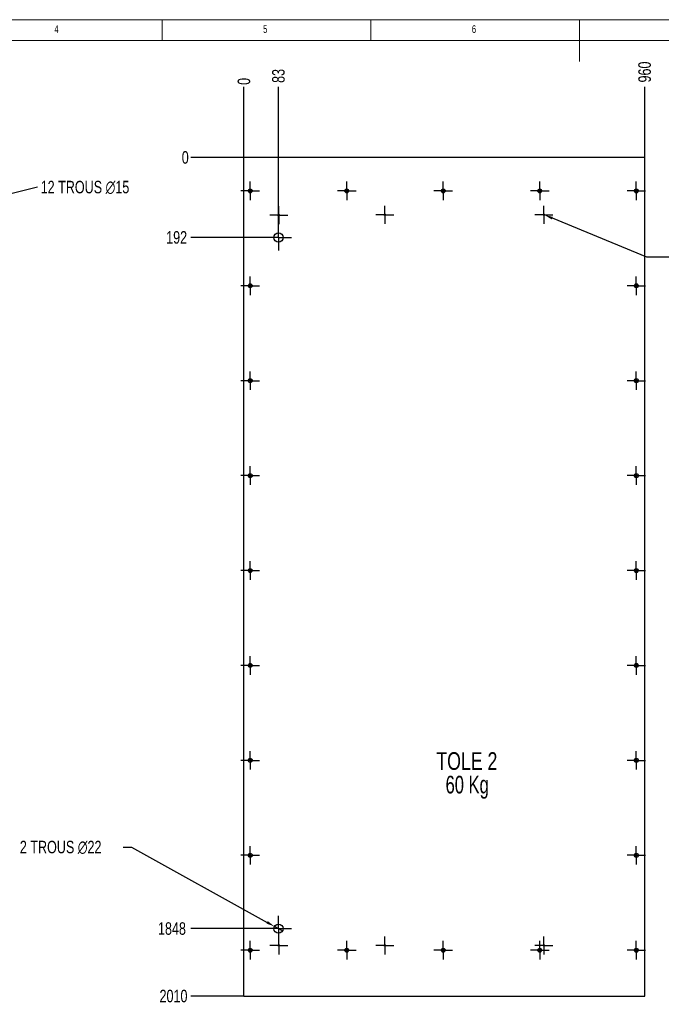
# Model space of a CAD drawing. Header units: millimetres. Extents: x 5 to 589, y 5 to 415.
# Tile 5 of 11: x 163 to 317, y 179 to 415. Entities that reach past the tile are written whole.
import ezdxf

# ---------------------------------------------------------------- set-up
doc = ezdxf.new("R2010")
doc.units = ezdxf.units.MM
doc.header["$PDSIZE"] = -1
doc.linetypes.add('CENTERX2', pattern=[20.32, 12.7, -2.54, 2.54, -2.54])
for name, color, linetype in [('COTES', 1, 'Continuous'), ('NOTES', 6, 'Continuous'), ('TRAIT-MIXTES', 3, 'CENTERX2')]:
    doc.layers.add(name, color=color, linetype=linetype)
doc.layers.add('TRAIT-FORT', color=4, linetype='Continuous', lineweight=25)
doc.styles.add('SLDTEXTSTYLE0', font='TXT', dxfattribs={"width": 0.75})
doc.styles.add('SLDTEXTSTYLE1', font='TXT', dxfattribs={"width": 0.7})
doc.dimstyles.new('SLDDIMSTYLE4', dxfattribs={"dimtxt": 3, "dimasz": 0.333333, "dimexe": 0, "dimexo": 0.0625, "dimgap": 0.75, "dimtad": 0, "dimtih": 1, "dimtoh": 1, "dimdec": 0, "dimlfac": 10, "dimrnd": 1e-09, "dimdsep": 46, "dimtxsty": 'SLDTEXTSTYLE0', "dimblk1": 'ORIGIN', "dimblk2": 'ORIGIN', "dimsah": 1, "dimcen": 0.09, "dimadec": 0, "dimazin": 2, "dimtfac": 1, "dimtdec": 0, "dimtofl": 0, "dimtmove": 0, "dimatfit": 3, "dimldrblk": 'ORIGIN', "dimfxl": 1, "dimfrac": 2, "dimtolj": 1, "dimtzin": 12, "dimarcsym": 0})
doc.dimstyles.new('SLDDIMSTYLE5', dxfattribs={"dimtxt": 3, "dimasz": 2, "dimexe": 0, "dimexo": 0.0625, "dimgap": 0.75, "dimtad": 0, "dimtih": 1, "dimtoh": 1, "dimdec": 0, "dimlfac": 10, "dimrnd": 1e-09, "dimzin": 12, "dimdsep": 46, "dimtxsty": 'SLDTEXTSTYLE0', "dimsah": 1, "dimcen": 0.09, "dimadec": 0, "dimazin": 3, "dimtfac": 1, "dimtdec": 0, "dimtofl": 0, "dimtmove": 0, "dimatfit": 3, "dimfxl": 1, "dimfrac": 2, "dimtolj": 1, "dimtzin": 12, "dimarcsym": 0})
doc.dimstyles.new('SLDDIMSTYLE6', dxfattribs={"dimtxt": 3, "dimasz": 2, "dimexe": 0, "dimexo": 0.0625, "dimgap": 0.75, "dimtad": 0, "dimtih": 1, "dimtoh": 1, "dimdec": 0, "dimlfac": 10, "dimrnd": 1e-09, "dimzin": 12, "dimdsep": 46, "dimtxsty": 'SLDTEXTSTYLE0', "dimblk1": 'NONE', "dimsah": 1, "dimcen": 0, "dimadec": 0, "dimazin": 3, "dimtfac": 1, "dimtdec": 0, "dimtmove": 0, "dimatfit": 3, "dimldrblk": 'NONE', "dimfxl": 1, "dimfrac": 2, "dimtolj": 1, "dimtzin": 12, "dimarcsym": 0})
doc.dimstyles.new('SLDDIMSTYLE7', dxfattribs={"dimtxt": 3, "dimasz": 2, "dimexe": 0, "dimexo": 0.0625, "dimgap": 0.75, "dimtad": 0, "dimtih": 1, "dimtoh": 1, "dimdec": 0, "dimlfac": 10, "dimrnd": 1e-09, "dimzin": 12, "dimdsep": 46, "dimtxsty": 'SLDTEXTSTYLE0', "dimblk1": 'NONE', "dimsah": 1, "dimcen": 0, "dimadec": 0, "dimazin": 3, "dimtfac": 1, "dimtdec": 0, "dimtmove": 0, "dimatfit": 3, "dimldrblk": 'NONE', "dimfxl": 1, "dimfrac": 2, "dimtolj": 1, "dimtzin": 12, "dimarcsym": 0})

# ---------------------------------------------------------------- blocks, each defined once
blk = doc.blocks.new('_D_105')
at = {"layer": 'COTES', "color": 0, "lineweight": -2, "transparency": 16777216}
for p, q in [((167.13, 374.88), (137.53, 367.52)), ((134.13, 366.68), (135.59, 367.04))]:
    blk.add_line(p, q, dxfattribs=at)
at = {"layer": 'COTES', "color": 0, "transparency": 16777216}
blk.add_solid([(137.45, 367.85), (137.61, 367.2), (135.59, 367.04)], dxfattribs=at)
at = {"layer": 'Defpoints', "color": 0, "transparency": 16777216}
for p in [(134.13, 366.68), (135.59, 367.04)]:
    blk.add_point(p, dxfattribs=at)
at = {"layer": 'COTES', "color": 0, "transparency": 16777216, "insert": (167.88, 376.38), "char_height": 3, "attachment_point": 1, "style": 'SLDTEXTSTYLE0'}
blk.add_mtext('\\A1;12 TROUS ∅15', dxfattribs=at)
blk = doc.blocks.new('_None')
blk = doc.blocks.new('_D_107')
at = {"layer": 'COTES', "color": 0, "lineweight": -2, "transparency": 16777216}
blk.add_line((216.53, 381.97), (203.83, 381.97), dxfattribs=at)
at = {"layer": 'Defpoints', "color": 0, "transparency": 16777216}
for p in [(203.83, 381.97), (216.59, 381.97), (216.59, 381.97)]:
    blk.add_point(p, dxfattribs=at)
at = {"layer": 'COTES', "color": 0, "transparency": 16777216, "insert": (202.52, 381.97), "char_height": 3, "attachment_point": 5, "style": 'SLDTEXTSTYLE0'}
blk.add_mtext('\\A1;0', dxfattribs=at)
blk = doc.blocks.new('_Origin')
at = {"color": 0, "linetype": 'ByBlock', "lineweight": -2}
blk.add_line((0, 0), (-1, 0), dxfattribs=at)
blk.add_circle((0, 0), 0.5, dxfattribs=at)
blk = doc.blocks.new('_D_108')
at = {"layer": 'COTES', "color": 0, "lineweight": -2, "transparency": 16777216}
blk.add_line((221.69, 362.8), (203.83, 362.8), dxfattribs=at)
at = {"layer": 'Defpoints', "color": 0, "transparency": 16777216}
for p in [(216.59, 381.97), (203.83, 362.8), (221.75, 362.8)]:
    blk.add_point(p, dxfattribs=at)
at = {"layer": 'COTES', "color": 0, "transparency": 16777216, "insert": (200.45, 362.8), "char_height": 3, "attachment_point": 5, "style": 'SLDTEXTSTYLE0'}
blk.add_mtext('\\A1;192', dxfattribs=at)
blk = doc.blocks.new('_D_109')
at = {"layer": 'COTES', "color": 0, "lineweight": -2, "transparency": 16777216}
blk.add_line((221.69, 197.14), (203.83, 197.14), dxfattribs=at)
at = {"layer": 'Defpoints', "color": 0, "transparency": 16777216}
for p in [(216.59, 381.97), (203.83, 197.14), (221.75, 197.14)]:
    blk.add_point(p, dxfattribs=at)
at = {"layer": 'COTES', "color": 0, "transparency": 16777216, "insert": (199.33, 197.14), "char_height": 3, "attachment_point": 5, "style": 'SLDTEXTSTYLE0'}
blk.add_mtext('\\A1;1848', dxfattribs=at)
blk = doc.blocks.new('_D_110')
at = {"layer": 'COTES', "color": 0, "lineweight": -2, "transparency": 16777216}
blk.add_line((216.53, 180.97), (203.83, 180.97), dxfattribs=at)
at = {"layer": 'Defpoints', "color": 0, "transparency": 16777216}
for p in [(216.59, 381.97), (203.83, 180.97), (216.59, 180.97)]:
    blk.add_point(p, dxfattribs=at)
at = {"layer": 'COTES', "color": 0, "transparency": 16777216, "insert": (199.7, 180.97), "char_height": 3, "attachment_point": 5, "style": 'SLDTEXTSTYLE0'}
blk.add_mtext('\\A1;2010', dxfattribs=at)
blk = doc.blocks.new('_D_111')
at = {"layer": 'COTES', "color": 0, "lineweight": -2, "transparency": 16777216}
blk.add_line((216.59, 382.04), (216.59, 398.9), dxfattribs=at)
at = {"layer": 'Defpoints', "color": 0, "transparency": 16777216}
for p in [(216.59, 398.9), (216.59, 381.97), (216.59, 381.97)]:
    blk.add_point(p, dxfattribs=at)
at = {"layer": 'COTES', "color": 0, "transparency": 16777216, "insert": (216.59, 400.21), "char_height": 3, "attachment_point": 5, "rotation": 90, "style": 'SLDTEXTSTYLE0'}
blk.add_mtext('\\A1;0', dxfattribs=at)
blk = doc.blocks.new('_D_112')
at = {"layer": 'COTES', "color": 0, "lineweight": -2, "transparency": 16777216}
blk.add_line((224.85, 365.97), (224.85, 398.9), dxfattribs=at)
at = {"layer": 'Defpoints', "color": 0, "transparency": 16777216}
for p in [(224.85, 398.9), (216.59, 381.97), (224.85, 365.9)]:
    blk.add_point(p, dxfattribs=at)
at = {"layer": 'COTES', "color": 0, "transparency": 16777216, "insert": (224.85, 401.52), "char_height": 3, "attachment_point": 5, "rotation": 90, "style": 'SLDTEXTSTYLE0'}
blk.add_mtext('\\A1;83', dxfattribs=at)
blk = doc.blocks.new('_D_113')
at = {"layer": 'COTES', "color": 0, "lineweight": -2, "transparency": 16777216}
blk.add_line((312.58, 382.04), (312.58, 398.9), dxfattribs=at)
at = {"layer": 'Defpoints', "color": 0, "transparency": 16777216}
for p in [(312.58, 398.9), (216.59, 381.97), (312.58, 381.97)]:
    blk.add_point(p, dxfattribs=at)
at = {"layer": 'COTES', "color": 0, "transparency": 16777216, "insert": (312.58, 402.46), "char_height": 3, "attachment_point": 5, "rotation": 90, "style": 'SLDTEXTSTYLE0'}
blk.add_mtext('\\A1;960', dxfattribs=at)
blk = doc.blocks.new('_D_114')
at = {"layer": 'COTES', "color": 0, "lineweight": -2, "transparency": 16777216}
for p, q in [((288.24, 368.33), (288.61, 368.18)), ((313.07, 358.1), (290.46, 367.42)), ((320.26, 358.1), (313.07, 358.1))]:
    blk.add_line(p, q, dxfattribs=at)
at = {"layer": 'COTES', "color": 0, "transparency": 16777216}
blk.add_solid([(290.58, 367.73), (290.33, 367.11), (288.61, 368.18)], dxfattribs=at)
at = {"layer": 'Defpoints', "color": 0, "transparency": 16777216}
for p in [(288.24, 368.33), (288.61, 368.18)]:
    blk.add_point(p, dxfattribs=at)
at = {"layer": 'COTES', "color": 0, "transparency": 16777216, "insert": (321.01, 359.6), "char_height": 3, "attachment_point": 1, "style": 'SLDTEXTSTYLE0'}
blk.add_mtext('\\A1;6X M4', dxfattribs=at)
blk = doc.blocks.new('_D_115')
at = {"layer": 'COTES', "color": 0, "lineweight": -2, "transparency": 16777216}
for p, q in [((187.64, 216.7), (189.64, 216.7)), ((189.64, 216.7), (222.14, 198.64)), ((225.81, 196.61), (223.89, 197.67))]:
    blk.add_line(p, q, dxfattribs=at)
at = {"layer": 'COTES', "color": 0, "transparency": 16777216}
blk.add_solid([(222.3, 198.94), (221.98, 198.35), (223.89, 197.67)], dxfattribs=at)
at = {"layer": 'Defpoints', "color": 0, "transparency": 16777216}
for p in [(223.89, 197.67), (225.81, 196.61)]:
    blk.add_point(p, dxfattribs=at)
at = {"layer": 'COTES', "color": 0, "transparency": 16777216, "insert": (162.89, 218.2), "char_height": 3, "attachment_point": 1, "style": 'SLDTEXTSTYLE0'}
blk.add_mtext('\\A1;2 TROUS ∅22', dxfattribs=at)
blk = doc.blocks.new('SW_NOTE_9')
at = {"layer": 'NOTES', "color": 0, "char_height": 4.233, "attachment_point": 2}
for s, insert, style in [('TOLE 2', (8.53, 5.46), 'SLDTEXTSTYLE0'), ('60 Kg', (8.61, -0.19), 'SLDTEXTSTYLE1')]:
    blk.add_mtext(s, dxfattribs=dict(at, insert=insert, style=style))
blk = doc.blocks.new('SW_CENTERMARKSYMBOL_124')
at = {"layer": 'TRAIT-MIXTES', "color": 0}
for p, q in [((0, 2), (0, 3.1)), ((-2, 0), (-3.1, 0)), ((0, 0), (-2, 0)), ((0, 0), (0, 2)), ((0, 0), (0, -2)), ((0, 0), (2, 0)), ((2, 0), (3.1, 0)), ((0, -2), (0, -3.1))]:
    blk.add_line(p, q, dxfattribs=at)
blk = doc.blocks.new('SW_CENTERMARKSYMBOL_125')
at = {"layer": 'TRAIT-MIXTES', "color": 0}
for p, q in [((0, 2), (0, 3.1)), ((-2, 0), (-3.1, 0)), ((0, 0), (-2, 0)), ((0, 0), (0, 2)), ((0, 0), (0, -2)), ((0, 0), (2, 0)), ((2, 0), (3.1, 0)), ((0, -2), (0, -3.1))]:
    blk.add_line(p, q, dxfattribs=at)
blk = doc.blocks.new('SW_CENTERMARKSYMBOL_126')
at = {"layer": 'TRAIT-MIXTES', "color": 0}
for p, q in [((-2, 0), (-2.165, 0)), ((0, 0), (-2, 0)), ((0, 2), (0, 2.165)), ((0, 0), (0, 2)), ((0, 0), (0, -2)), ((0, 0), (2, 0)), ((2, 0), (2.165, 0)), ((0, -2), (0, -2.165))]:
    blk.add_line(p, q, dxfattribs=at)
blk = doc.blocks.new('SW_CENTERMARKSYMBOL_127')
at = {"layer": 'TRAIT-MIXTES', "color": 0}
for p, q in [((-2, 0), (-2.165, 0)), ((0, 0), (-2, 0)), ((0, 2), (0, 2.165)), ((0, 0), (0, 2)), ((0, 0), (0, -2)), ((0, 0), (2, 0)), ((2, 0), (2.165, 0)), ((0, -2), (0, -2.165))]:
    blk.add_line(p, q, dxfattribs=at)
blk = doc.blocks.new('SW_CENTERMARKSYMBOL_128')
at = {"layer": 'TRAIT-MIXTES', "color": 0}
for p, q in [((-2, 0), (-2.165, 0)), ((0, 0), (-2, 0)), ((0, 2), (0, 2.165)), ((0, 0), (0, 2)), ((0, 0), (0, -2)), ((0, 0), (2, 0)), ((2, 0), (2.165, 0)), ((0, -2), (0, -2.165))]:
    blk.add_line(p, q, dxfattribs=at)
blk = doc.blocks.new('SW_CENTERMARKSYMBOL_129')
at = {"layer": 'TRAIT-MIXTES', "color": 0}
for p, q in [((-2, 0), (-2.165, 0)), ((0, 0), (-2, 0)), ((0, 2), (0, 2.165)), ((0, 0), (0, 2)), ((0, 0), (0, -2)), ((0, 0), (2, 0)), ((2, 0), (2.165, 0)), ((0, -2), (0, -2.165))]:
    blk.add_line(p, q, dxfattribs=at)
blk = doc.blocks.new('SW_CENTERMARKSYMBOL_130')
at = {"layer": 'TRAIT-MIXTES', "color": 0}
for p, q in [((-2, 0), (-2.165, 0)), ((0, 0), (-2, 0)), ((0, 2), (0, 2.165)), ((0, 0), (0, 2)), ((0, 0), (0, -2)), ((0, 0), (2, 0)), ((2, 0), (2.165, 0)), ((0, -2), (0, -2.165))]:
    blk.add_line(p, q, dxfattribs=at)
blk = doc.blocks.new('SW_CENTERMARKSYMBOL_131')
at = {"layer": 'TRAIT-MIXTES', "color": 0}
for p, q in [((-2, 0), (-2.165, 0)), ((0, 0), (-2, 0)), ((0, 2), (0, 2.165)), ((0, 0), (0, 2)), ((0, 0), (0, -2)), ((0, 0), (2, 0)), ((2, 0), (2.165, 0)), ((0, -2), (0, -2.165))]:
    blk.add_line(p, q, dxfattribs=at)
blk = doc.blocks.new('SW_CENTERMARKSYMBOL_132')
at = {"layer": 'TRAIT-MIXTES', "color": 0}
for p, q in [((-2, 0), (-2.225, 0)), ((0, 0), (-2, 0)), ((0, 2), (0, 2.225)), ((0, 0), (0, 2)), ((0, 0), (0, -2)), ((0, 0), (2, 0)), ((2, 0), (2.225, 0)), ((0, -2), (0, -2.225))]:
    blk.add_line(p, q, dxfattribs=at)
blk = doc.blocks.new('SW_CENTERMARKSYMBOL_133')
at = {"layer": 'TRAIT-MIXTES', "color": 0}
for p, q in [((-2, 0), (-2.225, 0)), ((0, 0), (-2, 0)), ((0, 2), (0, 2.225)), ((0, 0), (0, 2)), ((0, 0), (0, -2)), ((0, 0), (2, 0)), ((2, 0), (2.225, 0)), ((0, -2), (0, -2.225))]:
    blk.add_line(p, q, dxfattribs=at)
blk = doc.blocks.new('SW_CENTERMARKSYMBOL_134')
at = {"layer": 'TRAIT-MIXTES', "color": 0}
for p, q in [((-2, 0), (-2.225, 0)), ((0, 0), (-2, 0)), ((0, 2), (0, 2.225)), ((0, 0), (0, 2)), ((0, 0), (0, -2)), ((0, 0), (2, 0)), ((2, 0), (2.225, 0)), ((0, -2), (0, -2.225))]:
    blk.add_line(p, q, dxfattribs=at)
blk = doc.blocks.new('SW_CENTERMARKSYMBOL_135')
at = {"layer": 'TRAIT-MIXTES', "color": 0}
for p, q in [((-2, 0), (-2.225, 0)), ((0, 0), (-2, 0)), ((0, 2), (0, 2.225)), ((0, 0), (0, 2)), ((0, 0), (0, -2)), ((0, 0), (2, 0)), ((2, 0), (2.225, 0)), ((0, -2), (0, -2.225))]:
    blk.add_line(p, q, dxfattribs=at)
blk = doc.blocks.new('SW_CENTERMARKSYMBOL_136')
at = {"layer": 'TRAIT-MIXTES', "color": 0}
for p, q in [((-2, 0), (-2.225, 0)), ((0, 0), (-2, 0)), ((0, 2), (0, 2.225)), ((0, 0), (0, 2)), ((0, 0), (0, -2)), ((0, 0), (2, 0)), ((2, 0), (2.225, 0)), ((0, -2), (0, -2.225))]:
    blk.add_line(p, q, dxfattribs=at)
blk = doc.blocks.new('SW_CENTERMARKSYMBOL_137')
at = {"layer": 'TRAIT-MIXTES', "color": 0}
for p, q in [((-2, 0), (-2.225, 0)), ((0, 0), (-2, 0)), ((0, 2), (0, 2.225)), ((0, 0), (0, 2)), ((0, 0), (0, -2)), ((0, 0), (2, 0)), ((2, 0), (2.225, 0)), ((0, -2), (0, -2.225))]:
    blk.add_line(p, q, dxfattribs=at)
blk = doc.blocks.new('SW_CENTERMARKSYMBOL_138')
at = {"layer": 'TRAIT-MIXTES', "color": 0}
for p, q in [((-2, 0), (-2.225, 0)), ((0, 0), (-2, 0)), ((0, 2), (0, 2.225)), ((0, 0), (0, 2)), ((0, 0), (0, -2)), ((0, 0), (2, 0)), ((2, 0), (2.225, 0)), ((0, -2), (0, -2.225))]:
    blk.add_line(p, q, dxfattribs=at)
blk = doc.blocks.new('SW_CENTERMARKSYMBOL_139')
at = {"layer": 'TRAIT-MIXTES', "color": 0}
for p, q in [((-2, 0), (-2.225, 0)), ((0, 0), (-2, 0)), ((0, 2), (0, 2.225)), ((0, 0), (0, 2)), ((0, 0), (0, -2)), ((0, 0), (2, 0)), ((2, 0), (2.225, 0)), ((0, -2), (0, -2.225))]:
    blk.add_line(p, q, dxfattribs=at)
blk = doc.blocks.new('SW_CENTERMARKSYMBOL_140')
at = {"layer": 'TRAIT-MIXTES', "color": 0}
for p, q in [((-2, 0), (-2.225, 0)), ((0, 0), (-2, 0)), ((0, 2), (0, 2.225)), ((0, 0), (0, 2)), ((0, 0), (0, -2)), ((0, 0), (2, 0)), ((2, 0), (2.225, 0)), ((0, -2), (0, -2.225))]:
    blk.add_line(p, q, dxfattribs=at)
blk = doc.blocks.new('SW_CENTERMARKSYMBOL_141')
at = {"layer": 'TRAIT-MIXTES', "color": 0}
for p, q in [((-2, 0), (-2.225, 0)), ((0, 0), (-2, 0)), ((0, 2), (0, 2.225)), ((0, 0), (0, 2)), ((0, 0), (0, -2)), ((0, 0), (2, 0)), ((2, 0), (2.225, 0)), ((0, -2), (0, -2.225))]:
    blk.add_line(p, q, dxfattribs=at)
blk = doc.blocks.new('SW_CENTERMARKSYMBOL_142')
at = {"layer": 'TRAIT-MIXTES', "color": 0}
for p, q in [((-2, 0), (-2.225, 0)), ((0, 0), (-2, 0)), ((0, 2), (0, 2.225)), ((0, 0), (0, 2)), ((0, 0), (0, -2)), ((0, 0), (2, 0)), ((2, 0), (2.225, 0)), ((0, -2), (0, -2.225))]:
    blk.add_line(p, q, dxfattribs=at)
blk = doc.blocks.new('SW_CENTERMARKSYMBOL_143')
at = {"layer": 'TRAIT-MIXTES', "color": 0}
for p, q in [((-2, 0), (-2.225, 0)), ((0, 0), (-2, 0)), ((0, 2), (0, 2.225)), ((0, 0), (0, 2)), ((0, 0), (0, -2)), ((0, 0), (2, 0)), ((2, 0), (2.225, 0)), ((0, -2), (0, -2.225))]:
    blk.add_line(p, q, dxfattribs=at)
blk = doc.blocks.new('SW_CENTERMARKSYMBOL_144')
at = {"layer": 'TRAIT-MIXTES', "color": 0}
for p, q in [((-2, 0), (-2.225, 0)), ((0, 0), (-2, 0)), ((0, 2), (0, 2.225)), ((0, 0), (0, 2)), ((0, 0), (0, -2)), ((0, 0), (2, 0)), ((2, 0), (2.225, 0)), ((0, -2), (0, -2.225))]:
    blk.add_line(p, q, dxfattribs=at)
blk = doc.blocks.new('SW_CENTERMARKSYMBOL_145')
at = {"layer": 'TRAIT-MIXTES', "color": 0}
for p, q in [((-2, 0), (-2.225, 0)), ((0, 0), (-2, 0)), ((0, 2), (0, 2.225)), ((0, 0), (0, 2)), ((0, 0), (0, -2)), ((0, 0), (2, 0)), ((2, 0), (2.225, 0)), ((0, -2), (0, -2.225))]:
    blk.add_line(p, q, dxfattribs=at)
blk = doc.blocks.new('SW_CENTERMARKSYMBOL_146')
at = {"layer": 'TRAIT-MIXTES', "color": 0}
for p, q in [((-2, 0), (-2.225, 0)), ((0, 0), (-2, 0)), ((0, 2), (0, 2.225)), ((0, 0), (0, 2)), ((0, 0), (0, -2)), ((0, 0), (2, 0)), ((2, 0), (2.225, 0)), ((0, -2), (0, -2.225))]:
    blk.add_line(p, q, dxfattribs=at)
blk = doc.blocks.new('SW_CENTERMARKSYMBOL_147')
at = {"layer": 'TRAIT-MIXTES', "color": 0}
for p, q in [((-2, 0), (-2.225, 0)), ((0, 0), (-2, 0)), ((0, 2), (0, 2.225)), ((0, 0), (0, 2)), ((0, 0), (0, -2)), ((0, 0), (2, 0)), ((2, 0), (2.225, 0)), ((0, -2), (0, -2.225))]:
    blk.add_line(p, q, dxfattribs=at)
blk = doc.blocks.new('SW_CENTERMARKSYMBOL_148')
at = {"layer": 'TRAIT-MIXTES', "color": 0}
for p, q in [((-2, 0), (-2.225, 0)), ((0, 0), (-2, 0)), ((0, 2), (0, 2.225)), ((0, 0), (0, 2)), ((0, 0), (0, -2)), ((0, 0), (2, 0)), ((2, 0), (2.225, 0)), ((0, -2), (0, -2.225))]:
    blk.add_line(p, q, dxfattribs=at)
blk = doc.blocks.new('SW_CENTERMARKSYMBOL_149')
at = {"layer": 'TRAIT-MIXTES', "color": 0}
for p, q in [((-2, 0), (-2.225, 0)), ((0, 0), (-2, 0)), ((0, 2), (0, 2.225)), ((0, 0), (0, 2)), ((0, 0), (0, -2)), ((0, 0), (2, 0)), ((2, 0), (2.225, 0)), ((0, -2), (0, -2.225))]:
    blk.add_line(p, q, dxfattribs=at)
blk = doc.blocks.new('SW_CENTERMARKSYMBOL_150')
at = {"layer": 'TRAIT-MIXTES', "color": 0}
for p, q in [((-2, 0), (-2.225, 0)), ((0, 0), (-2, 0)), ((0, 2), (0, 2.225)), ((0, 0), (0, 2)), ((0, 0), (0, -2)), ((0, 0), (2, 0)), ((2, 0), (2.225, 0)), ((0, -2), (0, -2.225))]:
    blk.add_line(p, q, dxfattribs=at)
blk = doc.blocks.new('SW_CENTERMARKSYMBOL_151')
at = {"layer": 'TRAIT-MIXTES', "color": 0}
for p, q in [((-2, 0), (-2.225, 0)), ((0, 0), (-2, 0)), ((0, 2), (0, 2.225)), ((0, 0), (0, 2)), ((0, 0), (0, -2)), ((0, 0), (2, 0)), ((2, 0), (2.225, 0)), ((0, -2), (0, -2.225))]:
    blk.add_line(p, q, dxfattribs=at)
blk = doc.blocks.new('SW_CENTERMARKSYMBOL_152')
at = {"layer": 'TRAIT-MIXTES', "color": 0}
for p, q in [((-2, 0), (-2.225, 0)), ((0, 0), (-2, 0)), ((0, 2), (0, 2.225)), ((0, 0), (0, 2)), ((0, 0), (0, -2)), ((0, 0), (2, 0)), ((2, 0), (2.225, 0)), ((0, -2), (0, -2.225))]:
    blk.add_line(p, q, dxfattribs=at)
blk = doc.blocks.new('SW_CENTERMARKSYMBOL_153')
at = {"layer": 'TRAIT-MIXTES', "color": 0}
for p, q in [((-2, 0), (-2.225, 0)), ((0, 0), (-2, 0)), ((0, 2), (0, 2.225)), ((0, 0), (0, 2)), ((0, 0), (0, -2)), ((0, 0), (2, 0)), ((2, 0), (2.225, 0)), ((0, -2), (0, -2.225))]:
    blk.add_line(p, q, dxfattribs=at)
blk = doc.blocks.new('SW_CENTERMARKSYMBOL_154')
at = {"layer": 'TRAIT-MIXTES', "color": 0}
for p, q in [((-2, 0), (-2.225, 0)), ((0, 0), (-2, 0)), ((0, 2), (0, 2.225)), ((0, 0), (0, 2)), ((0, 0), (0, -2)), ((0, 0), (2, 0)), ((2, 0), (2.225, 0)), ((0, -2), (0, -2.225))]:
    blk.add_line(p, q, dxfattribs=at)
blk = doc.blocks.new('SW_CENTERMARKSYMBOL_155')
at = {"layer": 'TRAIT-MIXTES', "color": 0}
for p, q in [((-2, 0), (-2.225, 0)), ((0, 0), (-2, 0)), ((0, 2), (0, 2.225)), ((0, 0), (0, 2)), ((0, 0), (0, -2)), ((0, 0), (2, 0)), ((2, 0), (2.225, 0)), ((0, -2), (0, -2.225))]:
    blk.add_line(p, q, dxfattribs=at)

msp = doc.modelspace()

# ---------------------------------------------------------------- linework, layer by layer
at = {"lineweight": 18}
for p, q in [((589, 415), (5, 415)), ((197, 415), (197, 410)), ((247, 410), (247, 415)), ((297, 415), (297, 405)), ((584, 410), (10, 410))]:
    msp.add_line(p, q, dxfattribs=at)
for centre in [(224.9211, 368.12964), (250.3211, 368.25864), (288.4211, 368.25864), (224.9211, 193.11907), (250.3211, 193.11907), (288.4211, 193.11907)]:
    msp.add_arc(centre, 0.2, 255, 195, dxfattribs=at)
at = {"layer": 'TRAIT-FORT', "lineweight": 25}
for p, q in [((216.58985, 180.9729), (216.58985, 381.97282)), ((312.57985, 381.97282), (216.58985, 381.97282)), ((312.57985, 180.9729), (312.57985, 381.97282)), ((216.58985, 180.9729), (312.57985, 180.9729))]:
    msp.add_line(p, q, dxfattribs=at)
for centre, radius in [((218.07985, 373.97282), 0.47), ((218.07985, 373.97282), 0.225), ((241.20485, 373.97282), 0.47), ((241.20485, 373.97282), 0.225), ((264.32985, 373.97282), 0.47), ((264.32985, 373.97282), 0.225), ((287.45485, 373.97282), 0.47), ((287.45485, 373.97282), 0.225), ((310.57985, 373.97282), 0.47), ((310.57985, 373.97282), 0.225), ((224.9211, 368.12964), 0.165), ((250.3211, 368.25864), 0.165), ((288.4211, 368.25864), 0.165), ((224.85233, 362.80344), 1.1), ((218.07985, 351.22283), 0.47), ((310.57985, 351.22283), 0.47), ((218.07985, 351.22283), 0.225), ((310.57985, 351.22283), 0.225), ((218.07985, 328.47284), 0.47), ((218.07985, 328.47284), 0.225), ((310.57985, 328.47284), 0.47), ((310.57985, 328.47284), 0.225), ((218.07985, 305.72285), 0.47), ((218.07985, 305.72285), 0.225), ((310.57985, 305.72285), 0.47), ((310.57985, 305.72285), 0.225), ((218.07985, 282.97286), 0.47), ((218.07985, 282.97286), 0.225), ((310.57985, 282.97286), 0.47), ((310.57985, 282.97286), 0.225), ((218.07985, 260.22287), 0.47), ((218.07985, 260.22287), 0.225), ((310.57985, 260.22287), 0.47), ((310.57985, 260.22287), 0.225), ((218.07985, 237.47288), 0.47), ((218.07985, 237.47288), 0.225), ((310.57985, 237.47288), 0.47), ((310.57985, 237.47288), 0.225), ((218.07985, 214.72289), 0.47), ((218.07985, 214.72289), 0.225), ((310.57985, 214.72289), 0.47), ((310.57985, 214.72289), 0.225), ((224.85233, 197.13956), 1.1), ((218.07985, 191.9729), 0.47), ((218.07985, 191.9729), 0.225), ((224.9211, 193.11907), 0.165), ((241.20485, 191.9729), 0.47), ((241.20485, 191.9729), 0.225), ((250.3211, 193.11907), 0.165), ((264.32985, 191.9729), 0.47), ((264.32985, 191.9729), 0.225), ((287.45485, 191.9729), 0.47), ((287.45485, 191.9729), 0.225), ((288.4211, 193.11907), 0.165), ((310.57985, 191.9729), 0.47), ((310.57985, 191.9729), 0.225)]:
    msp.add_circle(centre, radius, dxfattribs=at)

# ---------------------------------------------------------------- block references
at = {"layer": 'NOTES'}
msp.add_blockref('SW_NOTE_9', (261.44762, 233.96976), dxfattribs=at)
at = {"layer": 'TRAIT-MIXTES'}
for name, p in [('SW_CENTERMARKSYMBOL_155', (218.07985, 373.97282)), ('SW_CENTERMARKSYMBOL_132', (241.20485, 373.97282)), ('SW_CENTERMARKSYMBOL_133', (264.32985, 373.97282)), ('SW_CENTERMARKSYMBOL_134', (287.45485, 373.97282)), ('SW_CENTERMARKSYMBOL_135', (310.57985, 373.97282)), ('SW_CENTERMARKSYMBOL_131', (224.9211, 368.12964)), ('SW_CENTERMARKSYMBOL_130', (250.3211, 368.25864)), ('SW_CENTERMARKSYMBOL_129', (288.4211, 368.25864)), ('SW_CENTERMARKSYMBOL_125', (224.85233, 362.80344)), ('SW_CENTERMARKSYMBOL_154', (218.07985, 351.22283)), ('SW_CENTERMARKSYMBOL_136', (310.57985, 351.22283)), ('SW_CENTERMARKSYMBOL_153', (218.07985, 328.47284)), ('SW_CENTERMARKSYMBOL_137', (310.57985, 328.47284)), ('SW_CENTERMARKSYMBOL_152', (218.07985, 305.72285)), ('SW_CENTERMARKSYMBOL_138', (310.57985, 305.72285)), ('SW_CENTERMARKSYMBOL_151', (218.07985, 282.97286)), ('SW_CENTERMARKSYMBOL_139', (310.57985, 282.97286)), ('SW_CENTERMARKSYMBOL_150', (218.07985, 260.22287)), ('SW_CENTERMARKSYMBOL_140', (310.57985, 260.22287)), ('SW_CENTERMARKSYMBOL_149', (218.07985, 237.47288)), ('SW_CENTERMARKSYMBOL_141', (310.57985, 237.47288)), ('SW_CENTERMARKSYMBOL_148', (218.07985, 214.72289)), ('SW_CENTERMARKSYMBOL_142', (310.57985, 214.72289)), ('SW_CENTERMARKSYMBOL_124', (224.85233, 197.13956)), ('SW_CENTERMARKSYMBOL_147', (218.07985, 191.9729)), ('SW_CENTERMARKSYMBOL_126', (224.9211, 193.11907)), ('SW_CENTERMARKSYMBOL_146', (241.20485, 191.9729)), ('SW_CENTERMARKSYMBOL_127', (250.3211, 193.11907)), ('SW_CENTERMARKSYMBOL_145', (264.32985, 191.9729)), ('SW_CENTERMARKSYMBOL_144', (287.45485, 191.9729)), ('SW_CENTERMARKSYMBOL_128', (288.4211, 193.11907)), ('SW_CENTERMARKSYMBOL_143', (310.57985, 191.9729))]:
    msp.add_blockref(name, p, dxfattribs=at)

# ---------------------------------------------------------------- texts
at = {"layer": 'NOTES', "char_height": 1.85208, "attachment_point": 1, "style": 'SLDTEXTSTYLE0'}
for s, insert in [('4', (171.16667, 413.66802)), ('5', (221.16667, 413.66802)), ('6', (271.16667, 413.66802))]:
    msp.add_mtext(s, dxfattribs=dict(at, insert=insert))

# ---------------------------------------------------------------- dimensions: what is measured, and where the dimension line sits
at = {"layer": 'COTES'}
for feature_location, offset, dtype, origin, dimstyle, picture, middle in [((312.57985, 381.97282), (0, 16.92689), 1, (216.58985, 381.97282), 'SLDDIMSTYLE5', '_D_113', (312.57985, 402.46221)), ((224.85233, 365.90344), (0, 32.99627), 1, (216.58985, 381.97282), 'SLDDIMSTYLE5', '_D_112', (224.85233, 401.52471)), ((216.5898468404, 381.9728199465), (0, 16.9268897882), 1, (216.5898468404, 381.9728199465), 'SLDDIMSTYLE4', '_D_111', (216.5898468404, 400.2122097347)), ((216.5898468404, 381.9728199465), (-12.7611931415, 0), 0, (216.5898468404, 381.9728199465), 'SLDDIMSTYLE4', '_D_107', (202.5161536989, 381.9728199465)), ((221.75233, 197.13956), (-17.92367, 0), 0, (216.58985, 381.97282), 'SLDDIMSTYLE5', '_D_109', (199.32865, 197.13956)), ((216.58985, 180.9729), (-12.76119, 0), 0, (216.58985, 381.97282), 'SLDDIMSTYLE5', '_D_110', (199.70365, 180.9729)), ((221.75233, 362.80344), (-17.92367, 0), 0, (216.58985, 381.97282), 'SLDDIMSTYLE5', '_D_108', (200.45365, 362.80344))]:
    dim = msp.add_ordinate_dim(feature_location=feature_location, offset=offset, dtype=dtype, origin=origin, dimstyle=dimstyle, dxfattribs=at)
    dim.commit()
    dim.dimension.update_dxf_attribs({"geometry": picture, "text_midpoint": middle})
for p1, p2, text, picture, middle in [((134.13266, 366.67834), (135.58838, 367.0401), '12 TROUS <>', '_D_105', (167.12929, 374.87827)), ((225.81395, 196.60544), (223.89071, 197.67368), '2 TROUS <>', '_D_115', (174.89395, 216.69556))]:
    dim = msp.add_diameter_dim_2p(p1=p1, p2=p2, text=text, dimstyle='SLDDIMSTYLE7', dxfattribs=at)
    dim.commit()
    dim.dimension.update_dxf_attribs({"geometry": picture, "text_midpoint": middle, "dimtype": 163})
dim = msp.add_diameter_dim_2p(p1=(288.23619, 368.33485), p2=(288.60601, 368.18243), text='6X M4', dimstyle='SLDDIMSTYLE6', override={"dimpost": '<>'}, dxfattribs=at)
dim.commit()
dim.dimension.update_dxf_attribs({"geometry": '_D_114', "text_midpoint": (326.26128, 358.10078), "dimtype": 163})

doc.saveas('drawing.dxf')
